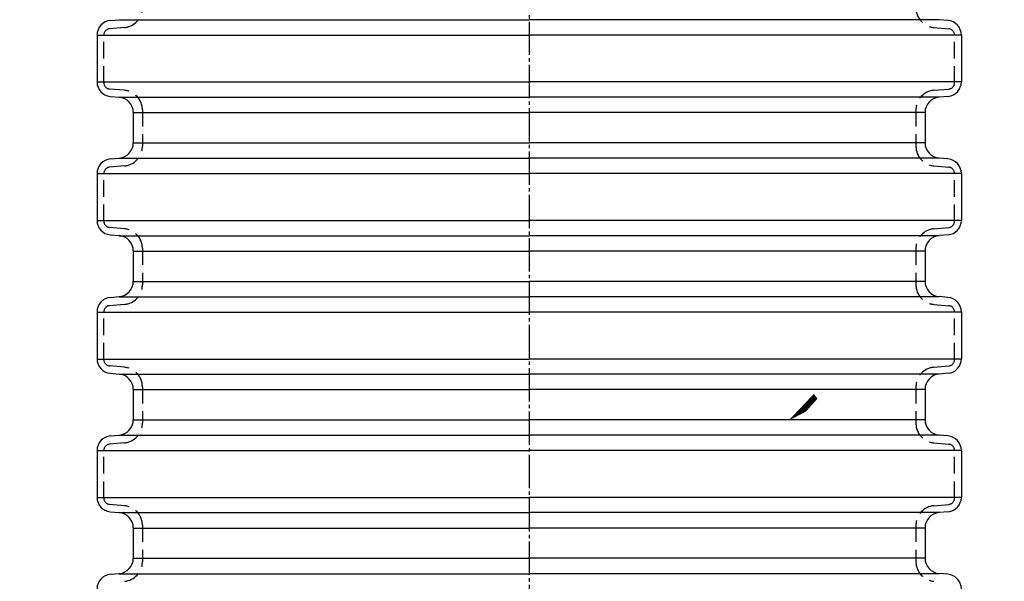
# Model space of a CAD drawing. Header units: millimetres. Extents: x -300186 to 535164, y -28581 to 763383.
# Tile 64 of 256: x 3524 to 3968, y 112672 to 112925. Entities that reach past the tile are written whole.
import ezdxf

# ---------------------------------------------------------------- set-up
doc = ezdxf.new("R2010")
doc.units = ezdxf.units.MM
doc.header["$LTSCALE"] = 10
doc.header["$PDSIZE"] = -4
doc.linetypes.add('CENTER', pattern=[1.95, 1.5, -0.15, 0.15, -0.15])
doc.linetypes.add('HIDDEN1', pattern=[1.1, 0.75, -0.35])
doc.layers.add('CIENKA', color=1, linetype='Continuous')
doc.layers.add('ZTI-DPS-armatury-popis', color=7, linetype='Continuous')
doc.layers.add('tenká', color=6, linetype='Continuous', lineweight=9)
doc.styles.add('laplan N', font='txt')
doc.styles.add('pivovarska', font='txt')
doc.dimstyles.new('pivovarska_100', dxfattribs={"dimscale": 100, "dimtxt": 2, "dimasz": 1.5, "dimexe": 2, "dimexo": 0, "dimgap": 1, "dimtad": 1, "dimdec": 0, "dimzin": 1, "dimtxsty": 'pivovarska', "dimblk": 'OBLIQUE', "dimcen": 2, "dimclrd": 256, "dimclre": 256, "dimclrt": 256, "dimadec": 0, "dimazin": 0, "dimtfac": 1, "dimtdec": 0, "dimtmove": 1, "dimatfit": 0, "dimfxl": 3, "dimfxlon": 1, "dimlwd": 13, "dimlwe": 13, "dimarcsym": 0})

# ---------------------------------------------------------------- blocks, each defined once
blk = doc.blocks.new('_OBLIQUE')
at = {"color": 0, "linetype": 'ByBlock'}
blk.add_line((-0.5, -0.5), (0.5, 0.5), dxfattribs=at)
blk = doc.blocks.new('*D1080')
at = {"layer": 'Defpoints', "color": 0, "transparency": 16777216}
for p in [(3463.65, 113156.82), (3559.23, 113156.82), (3570.24, 112408.78)]:
    blk.add_point(p, dxfattribs=at)
at = {"layer": 'tenká', "lineweight": 13, "ltscale": 2, "transparency": 16777216}
for p, q in [((3478.65, 113156.82), (3453.65, 113156.82)), ((3463.65, 112408.78), (3463.65, 113156.82)), ((3478.65, 112408.78), (3453.65, 112408.78))]:
    blk.add_line(p, q, dxfattribs=at)
at = {"layer": 'tenká', "lineweight": 13, "transparency": 16777216, "xscale": 7.5, "yscale": 7.5, "zscale": 7.5}
for p, rotation in [((3463.65, 113156.82), 90), ((3463.65, 112408.78), 270)]:
    blk.add_blockref('_OBLIQUE', p, dxfattribs=dict(at, rotation=rotation))
at = {"layer": 'tenká', "transparency": 16777216, "insert": (3453.55, 112782.8), "char_height": 10, "attachment_point": 5, "rotation": 90, "style": 'laplan N'}
blk.add_mtext('H3', dxfattribs=at)

msp = doc.modelspace()

# ---------------------------------------------------------------- linework, layer by layer
at = {"color": 4, "linetype": 'CENTER'}
msp.add_line((3753.932, 113197.013), (3753.932, 112087.161), dxfattribs=at)
at = {"color": 7, "linetype": 'Continuous'}
for p, q in [((3565.282, 112924.553), (3569.247, 112924.9)), ((3942.583, 112924.553), (3938.618, 112924.9)), ((3559.233, 112917.952), (3559.233, 112907.469)), ((3948.632, 112917.952), (3948.632, 112907.469)), ((3559.233, 112907.469), (3559.233, 112896.874)), ((3948.632, 112907.469), (3948.632, 112896.874)), ((3565.17, 112890.395), (3569.247, 112890.038)), ((3942.695, 112890.395), (3938.618, 112890.038)), ((3575.594, 112883.111), (3575.594, 112869.49)), ((3932.27, 112883.111), (3932.27, 112869.49)), ((3565.282, 112862.216), (3569.247, 112862.563)), ((3942.583, 112862.216), (3938.618, 112862.563)), ((3559.233, 112855.615), (3559.233, 112834.537)), ((3948.632, 112855.615), (3948.632, 112834.537)), ((3565.17, 112828.058), (3569.247, 112827.702)), ((3942.695, 112828.058), (3938.618, 112827.702)), ((3575.594, 112820.775), (3575.594, 112807.154)), ((3932.27, 112820.775), (3932.27, 112807.154)), ((3565.282, 112799.88), (3569.247, 112800.227)), ((3942.583, 112799.88), (3938.618, 112800.227)), ((3559.233, 112793.279), (3559.233, 112772.201)), ((3948.632, 112793.279), (3948.632, 112772.201)), ((3565.17, 112765.722), (3569.247, 112765.365)), ((3942.695, 112765.722), (3938.618, 112765.365)), ((3575.594, 112758.438), (3575.594, 112744.817)), ((3932.27, 112758.438), (3932.27, 112744.817)), ((3565.282, 112737.543), (3569.247, 112737.89)), ((3942.583, 112737.543), (3938.618, 112737.89)), ((3559.233, 112730.942), (3559.233, 112709.864)), ((3948.632, 112730.942), (3948.632, 112709.864)), ((3565.17, 112703.385), (3569.247, 112703.029)), ((3942.695, 112703.385), (3938.618, 112703.029)), ((3575.594, 112696.102), (3575.594, 112682.481)), ((3932.27, 112696.102), (3932.27, 112682.481)), ((3565.282, 112675.207), (3569.247, 112675.554)), ((3942.583, 112675.207), (3938.618, 112675.554))]:
    msp.add_line(p, q, dxfattribs=at)
at = {"linetype": 'Continuous'}
for p, q in [((3569.247, 112924.844), (3753.932, 112924.844)), ((3938.618, 112924.844), (3753.932, 112924.844)), ((3559.233, 112917.896), (3753.932, 112917.896)), ((3948.632, 112917.896), (3753.932, 112917.896)), ((3559.233, 112896.874), (3753.932, 112896.874)), ((3948.632, 112896.874), (3753.932, 112896.874)), ((3569.247, 112890.038), (3753.932, 112890.038)), ((3938.618, 112890.038), (3753.932, 112890.038)), ((3575.594, 112883.111), (3753.932, 112883.111)), ((3932.27, 112883.111), (3753.932, 112883.111)), ((3575.594, 112869.49), (3753.932, 112869.49)), ((3932.27, 112869.49), (3753.932, 112869.49)), ((3569.247, 112862.563), (3753.932, 112862.563)), ((3938.618, 112862.563), (3753.932, 112862.563)), ((3559.233, 112855.615), (3753.932, 112855.615)), ((3948.632, 112855.615), (3753.932, 112855.615)), ((3559.233, 112834.481), (3753.932, 112834.481)), ((3948.632, 112834.481), (3753.932, 112834.481)), ((3569.247, 112827.646), (3753.932, 112827.646)), ((3938.618, 112827.646), (3753.932, 112827.646)), ((3575.594, 112820.718), (3753.932, 112820.718)), ((3932.27, 112820.718), (3753.932, 112820.718)), ((3575.594, 112807.098), (3753.932, 112807.098)), ((3932.27, 112807.098), (3753.932, 112807.098)), ((3569.247, 112800.171), (3753.932, 112800.171)), ((3938.618, 112800.171), (3753.932, 112800.171)), ((3559.233, 112793.223), (3753.932, 112793.223)), ((3948.632, 112793.223), (3753.932, 112793.223)), ((3559.233, 112772.145), (3753.932, 112772.145)), ((3948.632, 112772.145), (3753.932, 112772.145)), ((3569.247, 112765.309), (3753.932, 112765.309)), ((3938.618, 112765.309), (3753.932, 112765.309)), ((3575.594, 112758.382), (3753.932, 112758.382)), ((3932.27, 112758.382), (3753.932, 112758.382)), ((3575.594, 112744.761), (3753.932, 112744.761)), ((3932.27, 112744.761), (3753.932, 112744.761)), ((3569.247, 112737.834), (3753.932, 112737.834)), ((3938.618, 112737.834), (3753.932, 112737.834)), ((3559.233, 112730.886), (3753.932, 112730.886)), ((3948.632, 112730.886), (3753.932, 112730.886)), ((3559.233, 112709.808), (3753.932, 112709.808)), ((3948.632, 112709.808), (3753.932, 112709.808)), ((3569.247, 112702.973), (3753.932, 112702.973)), ((3938.618, 112702.973), (3753.932, 112702.973)), ((3575.594, 112696.045), (3753.932, 112696.045)), ((3932.27, 112696.045), (3753.932, 112696.045)), ((3575.594, 112682.425), (3753.932, 112682.425)), ((3932.27, 112682.425), (3753.932, 112682.425)), ((3569.247, 112675.498), (3753.932, 112675.498)), ((3938.618, 112675.498), (3753.932, 112675.498))]:
    msp.add_line(p, q, dxfattribs=at)
at = {"color": 7, "linetype": 'Continuous'}
for centre, radius, start, end in [((3565.859, 112917.952), 6.626, 95, 180), ((3942.005, 112917.952), 6.626, 0, 85), ((3565.737, 112896.874), 6.504, 180, 265), ((3942.128, 112896.874), 6.504, 275, 0), ((3568.641, 112883.111), 6.954, 0, 85), ((3939.224, 112883.111), 6.954, 95, 180), ((3568.641, 112869.49), 6.954, 275, 0), ((3939.224, 112869.49), 6.954, 180, 265), ((3565.859, 112855.615), 6.626, 95, 180), ((3942.005, 112855.615), 6.626, 0, 85), ((3565.737, 112834.537), 6.504, 180, 265), ((3942.128, 112834.537), 6.504, 275, 0), ((3568.641, 112820.775), 6.954, 0, 85), ((3939.224, 112820.775), 6.954, 95, 180), ((3568.641, 112807.154), 6.954, 275, 0), ((3939.224, 112807.154), 6.954, 180, 265), ((3565.859, 112793.279), 6.626, 95, 180), ((3942.005, 112793.279), 6.626, 0, 85), ((3565.737, 112772.201), 6.504, 180, 265), ((3942.128, 112772.201), 6.504, 275, 0), ((3568.641, 112758.438), 6.954, 0, 85), ((3939.224, 112758.438), 6.954, 95, 180), ((3568.641, 112744.817), 6.954, 275, 0), ((3939.224, 112744.817), 6.954, 180, 265), ((3565.859, 112730.942), 6.626, 95, 180), ((3942.005, 112730.942), 6.626, 0, 85), ((3565.737, 112709.864), 6.504, 180, 265), ((3942.128, 112709.864), 6.504, 275, 0), ((3568.641, 112696.102), 6.954, 0, 85), ((3939.224, 112696.102), 6.954, 95, 180), ((3568.641, 112682.481), 6.954, 275, 0), ((3939.224, 112682.481), 6.954, 180, 265), ((3565.859, 112668.606), 6.626, 95, 180), ((3942.005, 112668.606), 6.626, 0, 85)]:
    msp.add_arc(centre, radius, start, end, dxfattribs=at)
at = {"layer": 'CIENKA', "color": 3, "linetype": 'HIDDEN1'}
for p, q in [((3571.62, 112921.416), (3564.915, 112920.829)), ((3936.245, 112921.416), (3942.95, 112920.829)), ((3562.301, 112907.469), (3562.301, 112917.977)), ((3945.564, 112907.469), (3945.564, 112917.977)), ((3562.301, 112896.548), (3562.301, 112907.469)), ((3945.564, 112896.548), (3945.564, 112907.469)), ((3571.62, 112893.109), (3564.915, 112893.696)), ((3936.245, 112893.109), (3942.95, 112893.696)), ((3579.685, 112884.308), (3579.685, 112867.881)), ((3928.18, 112884.308), (3928.18, 112867.881)), ((3571.62, 112859.079), (3564.915, 112858.492)), ((3936.245, 112859.079), (3942.95, 112858.492)), ((3562.301, 112834.211), (3562.301, 112855.64)), ((3945.564, 112834.211), (3945.564, 112855.64)), ((3571.62, 112830.772), (3564.915, 112831.359)), ((3936.245, 112830.772), (3942.95, 112831.359)), ((3579.685, 112821.971), (3579.685, 112805.544)), ((3928.18, 112821.971), (3928.18, 112805.544)), ((3571.62, 112796.743), (3564.915, 112796.156)), ((3936.245, 112796.743), (3942.95, 112796.156)), ((3562.301, 112771.875), (3562.301, 112793.304)), ((3945.564, 112771.875), (3945.564, 112793.304)), ((3571.62, 112768.436), (3564.915, 112769.023)), ((3936.245, 112768.436), (3942.95, 112769.023)), ((3579.685, 112759.634), (3579.685, 112743.208)), ((3928.18, 112759.634), (3928.18, 112743.208)), ((3571.62, 112734.406), (3564.915, 112733.819)), ((3936.245, 112734.406), (3942.95, 112733.819)), ((3562.301, 112709.538), (3562.301, 112730.967)), ((3945.564, 112709.538), (3945.564, 112730.967)), ((3571.62, 112706.099), (3564.915, 112706.686)), ((3936.245, 112706.099), (3942.95, 112706.686)), ((3579.685, 112697.298), (3579.685, 112680.871)), ((3928.18, 112697.298), (3928.18, 112680.871))]:
    msp.add_line(p, q, dxfattribs=at)
for centre, radius, start, end in [((3570.85, 112930.217), 8.835, 275, 0), ((3937.015, 112930.217), 8.835, 180, 265), ((3565.164, 112917.977), 2.863, 95, 180), ((3942.701, 112917.977), 2.863, 0, 85), ((3565.164, 112896.548), 2.863, 180, 265), ((3942.701, 112896.548), 2.863, 275, 0), ((3570.85, 112884.308), 8.835, 0, 85), ((3937.015, 112884.308), 8.835, 95, 180), ((3570.85, 112867.881), 8.835, 275, 0), ((3937.015, 112867.881), 8.835, 180, 265), ((3565.164, 112855.64), 2.863, 95, 180), ((3942.701, 112855.64), 2.863, 0, 85), ((3565.164, 112834.211), 2.863, 180, 265), ((3942.701, 112834.211), 2.863, 275, 0), ((3570.85, 112821.971), 8.835, 0, 85), ((3937.015, 112821.971), 8.835, 95, 180), ((3570.85, 112805.544), 8.835, 275, 0), ((3937.015, 112805.544), 8.835, 180, 265), ((3565.164, 112793.304), 2.863, 95, 180), ((3942.701, 112793.304), 2.863, 0, 85), ((3565.164, 112771.875), 2.863, 180, 265), ((3942.701, 112771.875), 2.863, 275, 0), ((3570.85, 112759.634), 8.835, 0, 85), ((3937.015, 112759.634), 8.835, 95, 180), ((3570.85, 112743.208), 8.835, 275, 0), ((3937.015, 112743.208), 8.835, 180, 265), ((3565.164, 112730.967), 2.863, 95, 180), ((3942.701, 112730.967), 2.863, 0, 85), ((3565.164, 112709.538), 2.863, 180, 265), ((3942.701, 112709.538), 2.863, 275, 0), ((3570.85, 112697.298), 8.835, 0, 85), ((3937.015, 112697.298), 8.835, 95, 180), ((3570.85, 112680.871), 8.835, 275, 0), ((3937.015, 112680.871), 8.835, 180, 265)]:
    msp.add_arc(centre, radius, start, end, dxfattribs=at)
at = {"layer": 'ZTI-DPS-armatury-popis', "color": 7}
msp.add_lwpolyline([(3870.681, 112744.334, 0, 5.5, 0), (3883.851, 112754.274, 0, 0, 0), (3961.239, 112840.484, 0, 0, 0), (4382.947, 112840.484, 0, 0, 0)], format="xyseb", dxfattribs=at)

# ---------------------------------------------------------------- dimensions: what is measured, and where the dimension line sits
at = {"layer": 'tenká', "ltscale": 2}
dim = msp.add_linear_dim(base=(3463.65, 113156.815), p1=(3570.235, 112408.777), p2=(3559.233, 113156.815), angle=90, text='H3', dimstyle='pivovarska_100', override={"dimscale": 5, "dimtxsty": 'laplan N'}, dxfattribs=at)
dim.commit()
dim.dimension.update_dxf_attribs({"geometry": '*D1080', "text_midpoint": (3453.548, 112782.796)})

doc.saveas('drawing.dxf')
